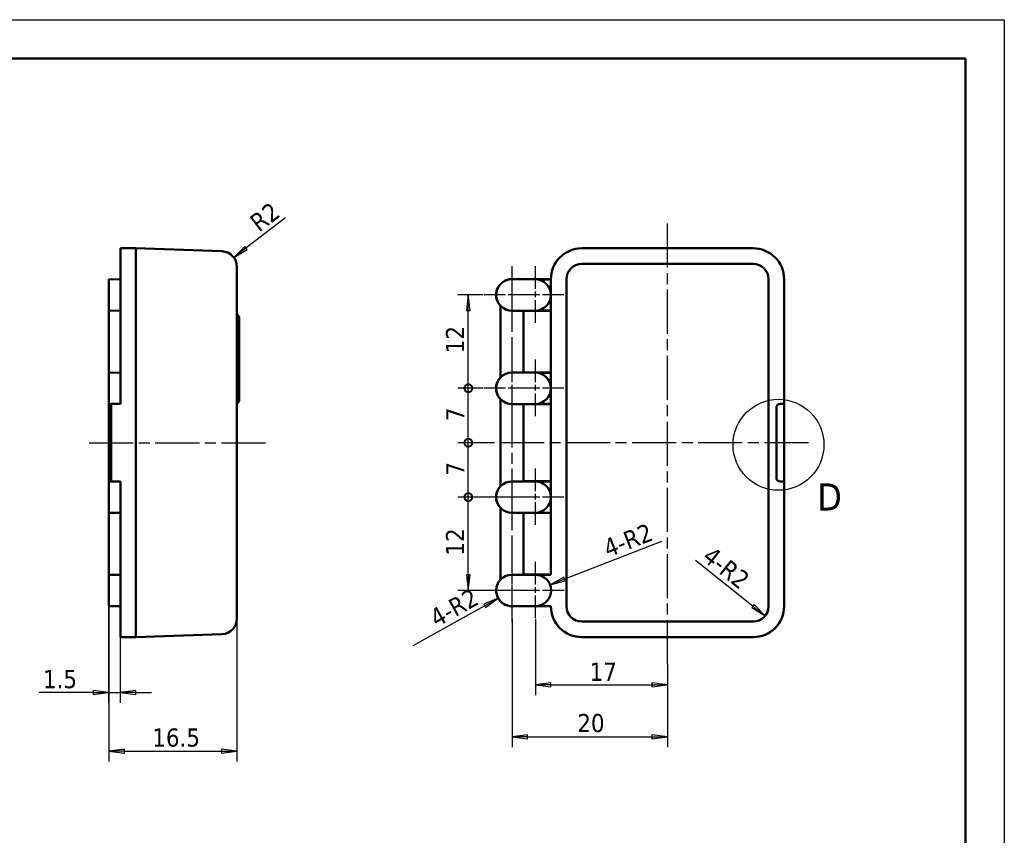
# Model space of a CAD drawing. Header units: millimetres. Extents: x -18 to 278, y 2 to 211.
# Tile 5 of 5: x 152 to 278, y 107 to 211. Entities that reach past the tile are written whole.
import ezdxf

# ---------------------------------------------------------------- set-up
doc = ezdxf.new("R2010")
doc.units = ezdxf.units.MM
doc.linetypes.add('CHAIN', pattern=[0.3543, 0.2362, -0.0295, 0.0591, -0.0295])
for name, color, linetype, lineweight in [('1轮廓实线层', 7, 'Continuous', 50), ('2细线层', 4, 'Continuous', 25), ('可见 (ISO)', 7, 'Continuous', 50), ('局部视图边界 (ISO)', 7, 'Continuous', 25)]:
    doc.layers.add(name, color=color, linetype=linetype, lineweight=lineweight)
doc.layers.add('中心标记 (ISO)', color=1, linetype='Continuous', lineweight=25, true_color=0xff0000)
doc.layers.add('中心线 (ISO)', color=1, linetype='Continuous', lineweight=25, true_color=0xff0000)
doc.styles.add('标签文本 (ISO)', font='tahoma.ttf')
doc.styles.add('注释文本 (ISO)', font='tahoma.ttf')
doc.dimstyles.new('默认 (GB)', dxfattribs={"dimscale": 0.666667, "dimtxt": 3.5, "dimasz": 3, "dimexe": 2, "dimexo": 0, "dimgap": 0.75, "dimtad": 1, "dimrnd": 1e-08, "dimdsep": 46, "dimtxsty": '注释文本 (ISO)', "dimblk": 'Filled-1', "dimcen": 0.09, "dimdle": 10, "dimclrd": 256, "dimclre": 256, "dimclrt": 256, "dimaunit": 1, "dimadec": 3, "dimazin": 2, "dimtfac": 1, "dimtmove": 0, "dimatfit": 3, "dimldrblk": 'Filled-1', "dimfxl": 1, "dimtolj": 1, "dimtzin": 0, "dimlwd": -1, "dimlwe": -1, "dimarcsym": 0})

# ---------------------------------------------------------------- blocks, each defined once
blk = doc.blocks.new('二维局部视图1')
at = {"layer": '局部视图边界 (ISO)'}
blk.add_circle((375.42, 209.63), 8.77, dxfattribs=at)
at = {"layer": '局部视图边界 (ISO)', "insert": (382.89, 196.94), "char_height": 5.25, "attachment_point": 7, "style": '标签文本 (ISO)'}
blk.add_mtext('D', dxfattribs=at)
blk = doc.blocks.new('Filled-1')
at = {"color": 0}
for p, q in [((0, 0), (-1, 0.125)), ((-1, 0.125), (-1, -0.125)), ((-1, 0), (0, 0)), ((-1, -0.125), (0, 0))]:
    blk.add_line(p, q, dxfattribs=at)
at = {"color": 0, "flags": 128}
blk.add_lwpolyline([(-1, -0.125), (0, 0), (-1, 0.125), (-1, -0.125)], dxfattribs=at)
at = {"color": 0}
blk.add_solid([(-1, -0.125), (0, 0), (-1, 0.125), (-1, -0.125)], dxfattribs=at)
blk = doc.blocks.new('*D33')
at = {"layer": '2细线层'}
for p, q in [((215.01, 134.33), (215.01, 117.87)), ((235.01, 128.54), (235.01, 117.87)), ((217.01, 119.21), (233.01, 119.21))]:
    blk.add_line(p, q, dxfattribs=at)
at = {"layer": 'Defpoints', "color": 0}
for p in [(215.01, 134.33), (235.01, 128.54), (235.01, 119.21)]:
    blk.add_point(p, dxfattribs=at)
at = {"layer": '2细线层', "xscale": 2, "yscale": 2, "zscale": 2, "rotation": 180}
blk.add_blockref('Filled-1', (215.01, 119.21), dxfattribs=at)
at = {"layer": '2细线层', "xscale": 2, "yscale": 2, "zscale": 2}
blk.add_blockref('Filled-1', (235.01, 119.21), dxfattribs=at)
at = {"layer": '2细线层', "insert": (223.41, 122.14), "char_height": 2.333, "attachment_point": 1, "style": '注释文本 (ISO)'}
blk.add_mtext('\\A1;20', dxfattribs=at)
blk = doc.blocks.new('*D34')
at = {"layer": '2细线层'}
for p, q in [((218.01, 134.33), (218.01, 124.55)), ((235.01, 128.54), (235.01, 124.55)), ((220.01, 125.89), (233.01, 125.89))]:
    blk.add_line(p, q, dxfattribs=at)
at = {"layer": 'Defpoints', "color": 0}
for p in [(218.01, 134.33), (235.01, 128.54), (235.01, 125.89)]:
    blk.add_point(p, dxfattribs=at)
at = {"layer": '2细线层', "xscale": 2, "yscale": 2, "zscale": 2, "rotation": 180}
blk.add_blockref('Filled-1', (218.01, 125.89), dxfattribs=at)
at = {"layer": '2细线层', "xscale": 2, "yscale": 2, "zscale": 2}
blk.add_blockref('Filled-1', (235.01, 125.89), dxfattribs=at)
at = {"layer": '2细线层', "insert": (224.99, 128.73), "char_height": 2.333, "attachment_point": 1, "style": '注释文本 (ISO)'}
blk.add_mtext('\\A1;17', dxfattribs=at)
blk = doc.blocks.new('*D35')
at = {"layer": '2细线层'}
blk.add_line((202.31, 130.93), (211.49, 136.06), dxfattribs=at)
at = {"layer": 'Defpoints', "color": 0}
for p in [(213.24, 137.03), (215.01, 138.02)]:
    blk.add_point(p, dxfattribs=at)
at = {"layer": '2细线层', "xscale": 2, "yscale": 2, "zscale": 2, "rotation": 29.19542122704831}
blk.add_blockref('Filled-1', (213.24, 137.03), dxfattribs=at)
at = {"layer": '2细线层', "insert": (203.42, 134.85), "char_height": 2.3333, "attachment_point": 1, "rotation": 29.1954, "style": '注释文本 (ISO)'}
blk.add_mtext('\\A1; \\fTahoma|b0|i0;\\H2.3333;4-R2', dxfattribs=at)
blk = doc.blocks.new('*D36')
at = {"layer": '2细线层'}
blk.add_line((234.22, 144.31), (221.76, 139.48), dxfattribs=at)
at = {"layer": 'Defpoints', "color": 0}
for p in [(219.9, 138.76), (218.01, 138.02)]:
    blk.add_point(p, dxfattribs=at)
at = {"layer": '2细线层', "xscale": 2, "yscale": 2, "zscale": 2, "rotation": 201.1820516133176}
blk.add_blockref('Filled-1', (219.9, 138.76), dxfattribs=at)
at = {"layer": '2细线层', "insert": (225.7, 144.1), "char_height": 2.3333, "attachment_point": 1, "rotation": 21.1821, "style": '注释文本 (ISO)'}
blk.add_mtext('\\A1; \\fTahoma|b0|i0;\\H2.3333;4-R2', dxfattribs=at)
blk = doc.blocks.new('_DotSmall')
at = {"color": 0, "linetype": 'ByBlock', "const_width": 0.5}
blk.add_lwpolyline([(-0.0625, 0, 1), (0.0625, 0, 1)], format="xyb", close=True, dxfattribs=at)
blk = doc.blocks.new('*D37')
at = {"layer": '2细线层'}
for p, q in [((214.66, 150.02), (208.06, 150.02)), ((209.39, 140.02), (209.39, 150.02)), ((214.67, 138.02), (208.06, 138.02))]:
    blk.add_line(p, q, dxfattribs=at)
at = {"layer": 'Defpoints', "color": 0}
for p in [(209.39, 150.02), (214.66, 150.02), (214.67, 138.02)]:
    blk.add_point(p, dxfattribs=at)
at = {"layer": '2细线层', "xscale": 2, "yscale": 2, "zscale": 2}
for name, p, rotation in [('_DotSmall', (209.39, 150.02), 90), ('Filled-1', (209.39, 138.02), 270)]:
    blk.add_blockref(name, p, dxfattribs=dict(at, rotation=rotation))
at = {"layer": '2细线层', "insert": (206.51, 142.51), "char_height": 2.333, "attachment_point": 1, "rotation": 90, "style": '注释文本 (ISO)'}
blk.add_mtext('\\A1;12', dxfattribs=at)
blk = doc.blocks.new('*D38')
at = {"layer": '2细线层'}
for p, q in [((211.3, 176.02), (208.06, 176.02)), ((209.39, 164.02), (209.39, 174.02)), ((211.3, 164.02), (208.06, 164.02))]:
    blk.add_line(p, q, dxfattribs=at)
at = {"layer": 'Defpoints', "color": 0}
for p in [(209.39, 176.02), (211.3, 176.02), (211.3, 164.02)]:
    blk.add_point(p, dxfattribs=at)
at = {"layer": '2细线层', "xscale": 2, "yscale": 2, "zscale": 2}
for name, p, rotation in [('Filled-1', (209.39, 176.02), 90), ('_DotSmall', (209.39, 164.02), 270)]:
    blk.add_blockref(name, p, dxfattribs=dict(at, rotation=rotation))
at = {"layer": '2细线层', "insert": (206.51, 168.53), "char_height": 2.333, "attachment_point": 1, "rotation": 90, "style": '注释文本 (ISO)'}
blk.add_mtext('\\A1;12', dxfattribs=at)
blk = doc.blocks.new('*D39')
at = {"layer": '2细线层'}
for p, q in [((211.3, 164.02), (208.06, 164.02)), ((209.39, 157.02), (209.39, 164.02)), ((211.56, 157.02), (208.06, 157.02))]:
    blk.add_line(p, q, dxfattribs=at)
at = {"layer": 'Defpoints', "color": 0}
for p in [(209.39, 164.02), (211.3, 164.02), (211.56, 157.02)]:
    blk.add_point(p, dxfattribs=at)
at = {"layer": '2细线层', "xscale": 2, "yscale": 2, "zscale": 2}
for p, rotation in [((209.39, 164.02), 90), ((209.39, 157.02), 270)]:
    blk.add_blockref('_DotSmall', p, dxfattribs=dict(at, rotation=rotation))
at = {"layer": '2细线层', "insert": (206.56, 159.79), "char_height": 2.333, "attachment_point": 1, "rotation": 90, "style": '注释文本 (ISO)'}
blk.add_mtext('\\A1;7', dxfattribs=at)
blk = doc.blocks.new('*D40')
at = {"layer": '2细线层'}
for p, q in [((211.56, 157.02), (208.06, 157.02)), ((209.39, 150.02), (209.39, 157.02)), ((214.66, 150.02), (208.06, 150.02))]:
    blk.add_line(p, q, dxfattribs=at)
at = {"layer": 'Defpoints', "color": 0}
for p in [(209.39, 157.02), (211.56, 157.02), (214.66, 150.02)]:
    blk.add_point(p, dxfattribs=at)
at = {"layer": '2细线层', "xscale": 2, "yscale": 2, "zscale": 2}
for p, rotation in [((209.39, 157.02), 90), ((209.39, 150.02), 270)]:
    blk.add_blockref('_DotSmall', p, dxfattribs=dict(at, rotation=rotation))
at = {"layer": '2细线层', "insert": (206.56, 152.79), "char_height": 2.333, "attachment_point": 1, "rotation": 90, "style": '注释文本 (ISO)'}
blk.add_mtext('\\A1;7', dxfattribs=at)
blk = doc.blocks.new('*D41')
at = {"layer": '2细线层'}
for p, q in [((163.13, 136), (163.13, 123.57)), ((164.63, 136.02), (164.63, 123.57)), ((161.13, 124.9), (154.18, 124.9)), ((163.13, 124.9), (164.63, 124.9)), ((166.63, 124.9), (168.63, 124.9))]:
    blk.add_line(p, q, dxfattribs=at)
at = {"layer": 'Defpoints', "color": 0}
for p in [(163.13, 136), (164.63, 136.02), (164.63, 124.9)]:
    blk.add_point(p, dxfattribs=at)
at = {"layer": '2细线层', "xscale": 2, "yscale": 2, "zscale": 2}
blk.add_blockref('Filled-1', (163.13, 124.9), dxfattribs=at)
at = {"layer": '2细线层', "xscale": 2, "yscale": 2, "zscale": 2, "rotation": 180}
blk.add_blockref('Filled-1', (164.63, 124.9), dxfattribs=at)
at = {"layer": '2细线层', "insert": (154.68, 127.79), "char_height": 2.333, "attachment_point": 1, "style": '注释文本 (ISO)'}
blk.add_mtext('\\A1;1.5', dxfattribs=at)
blk = doc.blocks.new('*D43')
at = {"layer": '2细线层'}
for p, q in [((163.16, 140.05), (163.16, 116.02)), ((179.63, 136.02), (179.63, 116.02)), ((165.16, 117.36), (177.63, 117.36))]:
    blk.add_line(p, q, dxfattribs=at)
at = {"layer": 'Defpoints', "color": 0}
for p in [(163.16, 140.05), (179.63, 136.02), (179.63, 117.36)]:
    blk.add_point(p, dxfattribs=at)
at = {"layer": '2细线层', "xscale": 2, "yscale": 2, "zscale": 2, "rotation": 180}
blk.add_blockref('Filled-1', (163.16, 117.36), dxfattribs=at)
at = {"layer": '2细线层', "xscale": 2, "yscale": 2, "zscale": 2}
blk.add_blockref('Filled-1', (179.63, 117.36), dxfattribs=at)
at = {"layer": '2细线层', "insert": (167.87, 120.28), "char_height": 2.3333, "attachment_point": 1, "style": '注释文本 (ISO)'}
blk.add_mtext('\\A1; \\fTahoma|b0|i0;\\H2.3333;16.5', dxfattribs=at)
blk = doc.blocks.new('*D44')
at = {"layer": '2细线层'}
blk.add_line((185.88, 185.92), (180.81, 182.06), dxfattribs=at)
at = {"layer": 'Defpoints', "color": 0}
for p in [(179.22, 180.85), (177.63, 179.64)]:
    blk.add_point(p, dxfattribs=at)
at = {"layer": '2细线层', "xscale": 2, "yscale": 2, "zscale": 2, "rotation": 217.3279632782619}
blk.add_blockref('Filled-1', (179.22, 180.85), dxfattribs=at)
at = {"layer": '2细线层', "insert": (181.05, 185.87), "char_height": 2.333, "attachment_point": 1, "rotation": 37.328, "style": '注释文本 (ISO)'}
blk.add_mtext('\\A1;R2', dxfattribs=at)
blk = doc.blocks.new('*D47')
at = {"layer": '2细线层'}
blk.add_line((238.6, 141.9), (246.01, 136.02), dxfattribs=at)
at = {"layer": 'Defpoints', "color": 0}
for p in [(246.01, 136.02), (247.57, 134.78)]:
    blk.add_point(p, dxfattribs=at)
at = {"layer": '2细线层', "xscale": 2, "yscale": 2, "zscale": 2, "rotation": 321.5597664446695}
blk.add_blockref('Filled-1', (247.57, 134.78), dxfattribs=at)
at = {"layer": '2细线层', "insert": (240.78, 143.85), "char_height": 2.3333, "attachment_point": 1, "rotation": 321.5598, "style": '注释文本 (ISO)'}
blk.add_mtext('\\A1;\\fTahoma|b0|i0;\\H2.3333;4-R2', dxfattribs=at)

msp = doc.modelspace()

# ---------------------------------------------------------------- linework, layer by layer
at = {"layer": '1轮廓实线层'}
for q in [(6.6667, 206.417), (273.3333, 6.6667)]:
    msp.add_line((273.3333, 206.417), q, dxfattribs=at)
at = {"layer": '2细线层'}
for p, q in [((-18.3021, 211.4107), (278.3271, 211.4107)), ((278.3271, 211.4107), (278.3271, 1.6729))]:
    msp.add_line(p, q, dxfattribs=at)
at = {"layer": '中心标记 (ISO)', "linetype": 'CHAIN', "ltscale": 12.310465}
for p, q in [((214.989, 179.716), (214.989, 172.3303)), ((217.989, 179.716), (217.989, 172.3303)), ((214.989, 167.716), (214.989, 160.3303)), ((217.989, 167.716), (217.989, 160.3303)), ((214.989, 153.716), (214.989, 146.3303)), ((217.989, 153.716), (217.989, 146.3303)), ((215.0079, 141.716), (215.0079, 134.3303)), ((218.0079, 141.716), (218.0079, 134.3303))]:
    msp.add_line(p, q, dxfattribs=at)
at = {"layer": '中心标记 (ISO)', "linetype": 'CHAIN', "ltscale": 11.711219}
for p, q in [((218.3224, 176.0232), (211.2962, 176.0232)), ((221.6819, 176.0232), (214.6557, 176.0232)), ((218.3224, 164.0232), (211.2962, 164.0232)), ((221.6819, 164.0232), (214.6557, 164.0232)), ((218.3224, 150.0232), (211.2962, 150.0232)), ((221.6819, 150.0232), (214.6557, 150.0232)), ((218.3412, 138.0232), (211.3151, 138.0232)), ((221.7008, 138.0232), (214.6746, 138.0232))]:
    msp.add_line(p, q, dxfattribs=at)
at = {"layer": '中心线 (ISO)', "linetype": 'CHAIN', "ltscale": 23.990969}
for p, q in [((235.0079, 128.5412), (235.0079, 185.6697)), ((215.0079, 179.0824), (215.0079, 133.9701)), ((160.6297, 157.0232), (183.8492, 157.0232)), ((253.1305, 157.0232), (211.5581, 157.0232))]:
    msp.add_line(p, q, dxfattribs=at)
at = {"layer": '可见 (ISO)'}
for p, q in [((164.6337, 182.0232), (164.6337, 178.0232)), ((166.6337, 182.0232), (164.6337, 182.0232)), ((166.6337, 182.0232), (177.7035, 181.6366)), ((166.6337, 178.0232), (166.6337, 182.0232)), ((246.0079, 182.0232), (224.0079, 182.0232)), ((224.0079, 180.0232), (246.0079, 180.0232)), ((179.6337, 178.0232), (179.6337, 179.6378)), ((163.1337, 178.0494), (163.1337, 173.997)), ((163.1337, 178.0494), (164.6337, 178.0232)), ((164.6337, 162.0232), (164.6337, 178.0232)), ((166.6337, 178.0232), (166.6337, 136.0232)), ((179.6337, 178.0232), (179.6337, 136.0232)), ((219.989, 178.0581), (214.989, 178.0581)), ((217.989, 178.0494), (214.989, 178.0494)), ((219.989, 178.0232), (218.3137, 178.0232)), ((219.989, 178.0232), (219.989, 178.0581)), ((219.989, 176.3478), (219.989, 178.0232)), ((220.0079, 178.0232), (220.0079, 176.195)), ((222.0079, 136.0232), (222.0079, 178.0232)), ((248.0079, 178.0232), (248.0079, 136.0232)), ((250.0079, 162.0232), (250.0079, 178.0232)), ((219.989, 174.0232), (219.989, 175.6985)), ((220.0079, 175.8513), (220.0079, 164.195)), ((164.6337, 174.0232), (163.1337, 173.997)), ((163.1591, 173.9974), (163.1591, 166.0489)), ((213.5079, 174.6405), (213.5079, 165.4058)), ((214.989, 173.997), (217.989, 173.997)), ((216.5079, 173.997), (216.5079, 166.0494)), ((216.5079, 173.9883), (219.989, 173.9883)), ((218.3137, 174.0232), (219.989, 174.0232)), ((219.989, 173.9883), (219.989, 174.0232)), ((179.9337, 166.0232), (179.9337, 173.0232)), ((163.1337, 166.0494), (163.1337, 161.997)), ((163.1337, 166.0494), (164.6337, 166.0232)), ((179.9337, 162.5232), (179.9337, 166.0232)), ((217.989, 166.0494), (214.989, 166.0494)), ((219.989, 166.0581), (216.5079, 166.0581)), ((219.989, 166.0232), (218.3137, 166.0232)), ((219.989, 166.0232), (219.989, 166.0581)), ((219.989, 164.3478), (219.989, 166.0232)), ((219.989, 162.0232), (219.989, 163.6985)), ((220.0079, 163.8513), (220.0079, 150.195)), ((213.5079, 162.6405), (213.5079, 151.4058)), ((163.4337, 162.0022), (163.1337, 161.997)), ((163.1591, 161.9974), (163.1591, 152.0489)), ((163.4337, 162.0232), (164.6337, 162.0232)), ((163.4337, 162.0232), (163.4337, 152.0232)), ((214.989, 161.997), (217.989, 161.997)), ((216.5079, 161.997), (216.5079, 152.0494)), ((216.5079, 161.9883), (219.989, 161.9883)), ((218.3137, 162.0232), (219.989, 162.0232)), ((219.989, 161.9883), (219.989, 162.0232)), ((249.0079, 152.5232), (249.0079, 161.5232)), ((249.5079, 162.0232), (250.0079, 162.0232)), ((250.0079, 162.0232), (250.0079, 152.0232)), ((163.1337, 152.0494), (163.1337, 147.997)), ((163.1337, 152.0494), (163.4337, 152.0441)), ((163.4337, 152.0232), (164.6337, 152.0232)), ((164.6337, 136.0232), (164.6337, 152.0232)), ((217.989, 152.0494), (214.989, 152.0494)), ((219.989, 152.0581), (216.5079, 152.0581)), ((219.989, 152.0232), (218.3137, 152.0232)), ((219.989, 152.0232), (219.989, 152.0581)), ((219.989, 150.3478), (219.989, 152.0232)), ((250.0079, 152.0232), (249.5079, 152.0232)), ((250.0079, 136.0232), (250.0079, 152.0232)), ((219.989, 148.0232), (219.989, 149.6985)), ((220.0079, 149.8513), (220.0079, 140.0232)), ((213.5079, 148.6405), (213.5079, 139.3853)), ((164.6337, 148.0232), (163.1337, 147.997)), ((163.1591, 147.9974), (163.1591, 140.0489)), ((214.989, 147.997), (217.989, 147.997)), ((216.5079, 147.997), (216.5079, 140.0494)), ((216.5079, 147.9883), (219.989, 147.9883)), ((218.3137, 148.0232), (219.989, 148.0232)), ((219.989, 147.9883), (219.989, 148.0232)), ((163.1337, 140.0494), (163.1337, 135.997)), ((163.1337, 140.0494), (164.6337, 140.0232)), ((218.0079, 140.0494), (215.0079, 140.0494)), ((220.0079, 140.0581), (216.5079, 140.0581)), ((220.0079, 140.0232), (218.3326, 140.0232)), ((164.6337, 136.0232), (163.1337, 135.997)), ((164.6337, 136.0232), (164.6337, 132.0232)), ((166.6337, 132.0232), (166.6337, 136.0232)), ((179.6337, 134.4085), (179.6337, 136.0232)), ((215.0079, 135.997), (218.0079, 135.997)), ((215.0079, 135.9883), (220.0081, 135.9883)), ((218.3326, 136.0232), (220.0079, 136.0232)), ((246.0079, 134.0232), (224.0079, 134.0232)), ((166.6337, 132.0232), (164.6337, 132.0232)), ((166.6337, 132.0232), (177.7035, 132.4097)), ((224.0079, 132.0232), (246.0079, 132.0232))]:
    msp.add_line(p, q, dxfattribs=at)
for centre, radius, start, end in [((177.6337, 179.6378), 2, 0, 88), ((224.0079, 178.0232), 4, 90, 180), ((246.0079, 178.0232), 4, 0, 90), ((224.0079, 178.0232), 2, 90, 180), ((246.0079, 178.0232), 2, 0, 90), ((214.989, 176.0232), 2.0349, 90, 223.293244), ((214.989, 176.0232), 2.0262, 90, 270), ((217.989, 176.0232), 2.0262, 270, 90), ((179.4337, 173.0232), 0.5, 0, 66.421822), ((179.4337, 166.0232), 0.5, 293.578178, 0), ((214.989, 164.0232), 2.0262, 90, 270), ((217.989, 164.0232), 2.0262, 270, 90), ((214.989, 164.0232), 2.0349, 136.706756, 223.293244), ((179.4337, 162.5232), 0.5, 293.578178, 0), ((249.5079, 161.5232), 0.5, 90, 180), ((214.989, 150.0232), 2.0262, 90, 270), ((217.989, 150.0232), 2.0262, 270, 90), ((249.5079, 152.5232), 0.5, 180, 270), ((214.989, 150.0232), 2.0349, 136.706756, 223.293244), ((215.0079, 138.0232), 2.0349, 137.487785, 270), ((215.0079, 138.0232), 2.0262, 90, 270), ((218.0079, 138.0232), 2.0262, 270, 90), ((224.0079, 136.0232), 4, 180, 270), ((224.0079, 136.0232), 2, 180, 270), ((246.0079, 136.0232), 4, 270, 0), ((246.0079, 136.0232), 2, 270, 0), ((177.6337, 134.4085), 2, 272, 0)]:
    msp.add_arc(centre, radius, start, end, dxfattribs=at)

# ---------------------------------------------------------------- block references
at = {"layer": '局部视图边界 (ISO)', "xscale": 0.6666666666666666, "yscale": 0.6666666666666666, "zscale": 0.6666666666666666}
msp.add_blockref('二维局部视图1', (-1, 17), dxfattribs=at)

# ---------------------------------------------------------------- dimensions: what is measured, and where the dimension line sits
at = {"layer": '2细线层'}
dim = msp.add_radius_dim(center=(177.6337, 179.6378), mpoint=(179.2241, 180.8506), dimstyle='默认 (GB)', override={"dimgap": 0.75, "dimdec": 2, "dimlfac": 1, "dimcen": 0, "dimtol": 0, "dimlim": 0, "dimtp": 0, "dimtm": 0, "dimtdec": 2, "dimtofl": 0}, dxfattribs=at)
dim.commit()
dim.dimension.update_dxf_attribs({"geometry": '*D44', "text_midpoint": (183.1153, 185.9444)})
for base, p1, p2, angle, override, picture, middle in [((209.3916, 176.0232), (211.2962, 164.0232), (211.2962, 176.0232), 90, {"dimgap": 0.75, "dimdec": 2, "dimblk1": 'DotSmall', "dimblk2": 'Filled-1', "dimsah": 1, "dimdle": 0, "dimtol": 0, "dimlim": 0, "dimtp": 0, "dimtm": 0, "dimtdec": 2, "dimtofl": 0, "dimatfit": 1}, '*D38', (209.3916, 170.0298)), ((209.3916, 164.0232), (211.5581, 157.0232), (211.2962, 164.0232), 90, {"dimgap": 0.75, "dimdec": 2, "dimblk1": 'DotSmall', "dimblk2": 'DotSmall', "dimsah": 1, "dimdle": 0, "dimtol": 0, "dimlim": 0, "dimtp": 0, "dimtm": 0, "dimtdec": 2, "dimtofl": 0, "dimatfit": 1}, '*D39', (209.3916, 160.5298)), ((209.3916, 157.0232), (214.6557, 150.0232), (211.5581, 157.0232), 90, {"dimgap": 0.75, "dimdec": 2, "dimblk1": 'DotSmall', "dimblk2": 'DotSmall', "dimsah": 1, "dimdle": 0, "dimtol": 0, "dimlim": 0, "dimtp": 0, "dimtm": 0, "dimtdec": 2, "dimtofl": 0, "dimatfit": 1}, '*D40', (209.3916, 153.5298)), ((209.3916, 150.0232), (214.6746, 138.0232), (214.6557, 150.0232), 90, {"dimgap": 0.75, "dimdec": 2, "dimblk1": 'Filled-1', "dimblk2": 'DotSmall', "dimsah": 1, "dimdle": 0, "dimtol": 0, "dimlim": 0, "dimtp": 0, "dimtm": 0, "dimtdec": 2, "dimtofl": 0, "dimatfit": 1}, '*D37', (209.3916, 144.0165)), ((235.0079, 119.2078), (215.0079, 134.3303), (235.0079, 128.5412), 180, {"dimgap": 0.75, "dimdec": 2, "dimtol": 0, "dimlim": 0, "dimtp": 0, "dimtm": 0, "dimtdec": 2, "dimtofl": 0, "dimatfit": 1}, '*D33', (225.0079, 119.2078))]:
    dim = msp.add_linear_dim(base=base, p1=p1, p2=p2, angle=angle, dimstyle='默认 (GB)', override=override, dxfattribs=at)
    dim.commit()
    dim.dimension.update_dxf_attribs({"geometry": picture, "text_midpoint": middle, "dimtype": 160})
for center, mpoint, text, picture, middle in [((218.0079, 138.0232), (219.8972, 138.7553), ' \\fTahoma|b0|i0;\\H2.3333;4-R2', '*D36', (230.2507, 142.7674)), ((246.0079, 136.0232), (247.5744, 134.7798), '\\fTahoma|b0|i0;\\H2.3333;4-<>', '*D47', (241.5207, 139.5848))]:
    dim = msp.add_radius_dim(center=center, mpoint=mpoint, text=text, dimstyle='默认 (GB)', override={"dimgap": 0.75, "dimdec": 2, "dimlfac": 1, "dimcen": 0, "dimtol": 0, "dimlim": 0, "dimtp": 0, "dimtm": 0, "dimtdec": 2, "dimtofl": 0}, dxfattribs=at)
    dim.commit()
    dim.dimension.update_dxf_attribs({"geometry": picture, "text_midpoint": middle, "dimtype": 164})
dim = msp.add_linear_dim(base=(179.6337, 117.3565), p1=(163.1591, 140.0489), p2=(179.6337, 136.0232), angle=180, text=' \\fTahoma|b0|i0;\\H2.3333;16.5', dimstyle='默认 (GB)', override={"dimgap": 0.75, "dimdec": 2, "dimtol": 0, "dimlim": 0, "dimtp": 0, "dimtm": 0, "dimtdec": 2, "dimtofl": 0, "dimatfit": 1}, dxfattribs=at)
dim.commit()
dim.dimension.update_dxf_attribs({"geometry": '*D43', "text_midpoint": (171.3964, 117.3565), "dimtype": 160})
dim = msp.add_radius_dim(center=(215.0079, 138.0232), mpoint=(213.2391, 137.0348), text=' \\fTahoma|b0|i0;\\H2.3333;4-R2', dimstyle='默认 (GB)', override={"dimgap": 0.75, "dimdec": 2, "dimlfac": 1, "dimcen": 0, "dimtol": 0, "dimlim": 0, "dimtp": 0, "dimtm": 0, "dimtdec": 2, "dimtofl": 0}, dxfattribs=at)
dim.commit()
dim.dimension.update_dxf_attribs({"geometry": '*D35', "text_midpoint": (205.2022, 134.481)})
for base, p1, p2, override, picture, middle in [((164.6337, 124.8993), (163.1337, 135.997), (164.6337, 136.0232), {"dimgap": 0.75, "dimdec": 2, "dimtol": 0, "dimlim": 0, "dimtp": 0, "dimtm": 0, "dimtdec": 2, "dimtofl": 1, "dimatfit": 1}, '*D41', (156.6569, 124.8993)), ((235.0079, 125.8851), (218.0079, 134.3303), (235.0079, 128.5412), {"dimgap": 0.75, "dimdec": 2, "dimtol": 0, "dimlim": 0, "dimtp": 0, "dimtm": 0, "dimtdec": 2, "dimtofl": 0, "dimatfit": 1}, '*D34', (226.5079, 125.8851))]:
    dim = msp.add_linear_dim(base=base, p1=p1, p2=p2, dimstyle='默认 (GB)', override=override, dxfattribs=at)
    dim.commit()
    dim.dimension.update_dxf_attribs({"geometry": picture, "text_midpoint": middle, "dimtype": 160})

doc.saveas('drawing.dxf')
